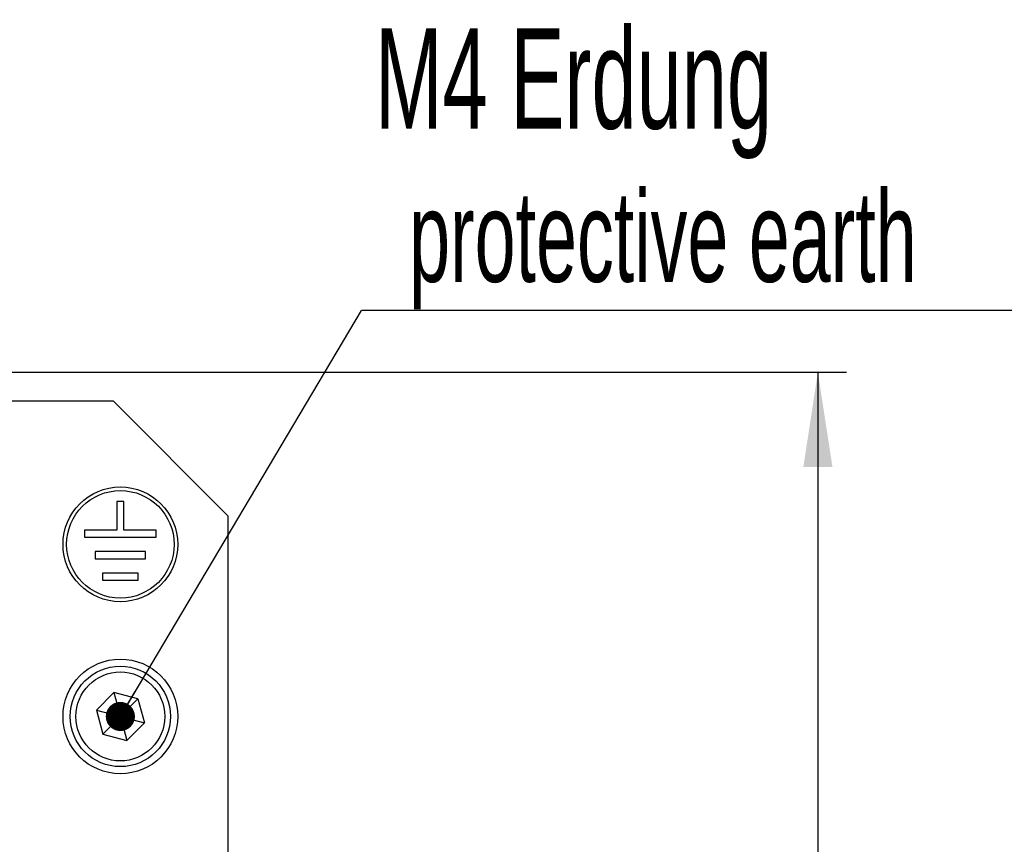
# Model space of a CAD drawing. Header units: millimetres. Extents: x 5 to 418, y 2 to 292.
# Tile 15 of 36: x 122 to 156, y 212 to 241. Entities that reach past the tile are written whole.
import ezdxf

# ---------------------------------------------------------------- set-up
doc = ezdxf.new("R2010")
doc.units = ezdxf.units.MM
doc.layers.add('SLD-0', color=7, linetype='Continuous')
doc.styles.add('SLDTEXTSTYLE0', font='TXT', dxfattribs={"width": 0.605})
doc.dimstyles.new('SLDDIMSTYLE0', dxfattribs={"dimtxt": 3.5, "dimasz": 3.302, "dimexe": 0, "dimexo": 0.0625, "dimgap": 0.875, "dimtad": 1, "dimlfac": 2, "dimrnd": 1e-09, "dimzin": 12, "dimdsep": 46, "dimtxsty": 'SLDTEXTSTYLE0', "dimsah": 1, "dimcen": 0.09, "dimadec": 0, "dimazin": 3, "dimtfac": 1, "dimtofl": 0, "dimtmove": 0, "dimatfit": 3, "dimfxl": 1, "dimfrac": 2, "dimtolj": 1, "dimtzin": 12, "dimarcsym": 0})
doc.dimstyles.new('SLDDIMSTYLE1', dxfattribs={"dimtxt": 0.18, "dimasz": 1.016, "dimexe": 0, "dimexo": 0.0625, "dimgap": 0, "dimtad": 0, "dimtih": 1, "dimtoh": 1, "dimdec": 0, "dimrnd": 1e-09, "dimzin": 0, "dimdsep": 46, "dimtxsty": 'Standard', "dimblk1": 'DOT', "dimblk2": 'DOT', "dimsah": 1, "dimcen": 0.09, "dimadec": 0, "dimazin": 0, "dimtfac": 1.016, "dimtdec": 0, "dimtofl": 0, "dimtmove": 0, "dimatfit": 3, "dimldrblk": 'DOT', "dimfxl": 1, "dimfrac": 2, "dimtolj": 1, "dimtzin": 0, "dimarcsym": 0})

# ---------------------------------------------------------------- blocks, each defined once
blk = doc.blocks.new('_D_1')
at = {"layer": 'SLD-0'}
for p, q in [((119.636, 228.797), (150.471, 228.797)), ((149.471, 228.797), (149.471, 168.197)), ((133.886, 168.197), (150.471, 168.197))]:
    blk.add_line(p, q, dxfattribs=at)
for points in [[(149.471, 228.797), (148.963, 225.495), (149.979, 225.495)], [(149.471, 168.197), (149.979, 171.499), (148.963, 171.499)]]:
    blk.add_solid(points, dxfattribs=at)
at = {"layer": 'SLD-0', "insert": (144.959, 192.481), "char_height": 3.5, "attachment_point": 1, "rotation": 90, "style": 'SLDTEXTSTYLE0'}
blk.add_mtext('121,2', dxfattribs=at)
blk = doc.blocks.new('SW_NOTE_0_1')
at = {"layer": 'SLD-0', "color": 0}
blk.add_line((30.226, 0), (0, 0), dxfattribs=at)
at = {"layer": 'SLD-0', "color": 0, "attachment_point": 1, "style": 'SLDTEXTSTYLE0'}
for s, insert, char_height in [('M4 Erdung', (0.473, 9.843), 3.5), ('protective earth', (1.664, 4.178), 3.175)]:
    blk.add_mtext(s, dxfattribs=dict(at, insert=insert, char_height=char_height))
blk = doc.blocks.new('_Dot')
at = {"color": 0, "linetype": 'ByBlock', "lineweight": -2}
blk.add_line((-0.5, 0), (-1, 0), dxfattribs=at)
at = {"color": 0, "linetype": 'ByBlock', "const_width": 0.5}
blk.add_lwpolyline([(-0.25, 0, 1), (0.25, 0, 1)], format="xyb", close=True, dxfattribs=at)

msp = doc.modelspace()

# ---------------------------------------------------------------- linework, layer by layer
at = {"color": 7, "linetype": 'Continuous', "lineweight": 25}
for p, q in [((120.8858, 227.797), (124.8858, 227.797)), ((128.8858, 223.797), (124.8858, 227.797)), ((125.0108, 224.297), (125.0108, 223.297)), ((125.2608, 224.297), (125.0108, 224.297)), ((125.2608, 223.297), (125.2608, 224.297)), ((128.8858, 223.797), (128.8858, 204.297)), ((125.0108, 223.297), (123.8858, 223.297)), ((123.8858, 223.297), (123.8858, 223.047)), ((126.3858, 223.297), (125.2608, 223.297)), ((126.3858, 223.047), (126.3858, 223.297)), ((123.8858, 223.047), (126.3858, 223.047)), ((126.0108, 222.547), (124.2608, 222.547)), ((124.2608, 222.547), (124.2608, 222.297)), ((124.2608, 222.297), (126.0108, 222.297)), ((126.0108, 222.297), (126.0108, 222.547)), ((125.7608, 221.797), (124.5108, 221.797)), ((124.5108, 221.797), (124.5108, 221.547)), ((125.7608, 221.547), (125.7608, 221.797)), ((124.5108, 221.547), (125.7608, 221.547)), ((124.2981, 217.0169), (124.9073, 217.6324)), ((125.745, 217.4125), (124.9073, 217.6324)), ((124.9073, 217.6324), (125.1358, 216.797)), ((125.1358, 216.797), (125.745, 217.4125)), ((125.745, 217.4125), (125.9735, 216.5772)), ((124.2981, 217.0169), (124.5266, 216.1815)), ((124.2981, 217.0169), (125.1358, 216.797)), ((124.5266, 216.1815), (125.1358, 216.797)), ((125.1358, 216.797), (125.9735, 216.5772)), ((125.1358, 216.797), (125.3642, 215.9617)), ((125.9735, 216.5772), (125.3642, 215.9617)), ((124.5266, 216.1815), (125.3642, 215.9617))]:
    msp.add_line(p, q, dxfattribs=at)
for centre, radius in [((125.1358, 222.797), 2), ((125.1358, 222.797), 1.875), ((125.1358, 216.797), 2), ((125.1358, 216.797), 1.75), ((125.1358, 216.797), 1.55)]:
    msp.add_circle(centre, radius, dxfattribs=at)

# ---------------------------------------------------------------- block references
at = {"layer": 'SLD-0'}
msp.add_blockref('SW_NOTE_0_1', (133.5474, 230.9448), dxfattribs=at)

# ---------------------------------------------------------------- dimensions: what is measured, and where the dimension line sits
dim = msp.add_linear_dim(base=(149.4711, 168.197), p1=(119.6358, 228.797), p2=(133.8858, 168.197), angle=90, dimstyle='SLDDIMSTYLE0', dxfattribs=at)
dim.commit()
dim.dimension.update_dxf_attribs({"geometry": '_D_1', "text_midpoint": (149.4711, 198.497), "dimtype": 160})

# ---------------------------------------------------------------- leaders
msp.add_leader([(125.1358, 216.797), (133.5474, 230.9448)], dimstyle='SLDDIMSTYLE1', dxfattribs=at)

doc.saveas('drawing.dxf')
